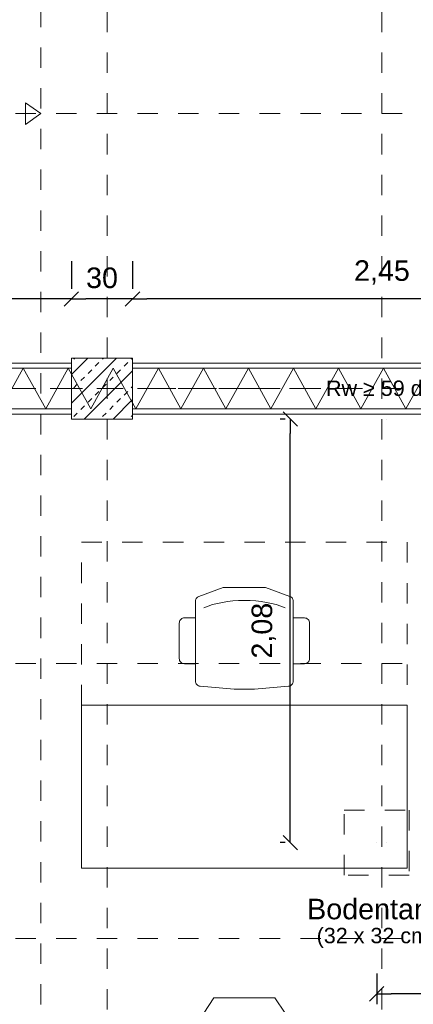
# Model space of a CAD drawing. Header units: metres. Extents: x -45.2 to 14.3, y -31.8 to 10.2.
# Tile 130 of 152: x -3.1 to -1.2, y -11.1 to -6.3. Entities that reach past the tile are written whole.
import ezdxf

# ---------------------------------------------------------------- set-up
doc = ezdxf.new("R2010")
doc.units = ezdxf.units.M
doc.header["$LTSCALE"] = 0.05
for name, pattern in [('Achsen 01', [5.291531, 3.175, -1.058062, 0.352704, -0.705764]), ('gestrichelt - 01', [2, 1, -1]), ('Raster 01', [2, 1, -1]), ('VW-01 Strichlinie kurz', [2, 1, -1])]:
    doc.linetypes.add(name, pattern=pattern)
doc.layers.get('0').update_dxf_attribs({"lineweight": 25})
for name, color, linetype, lineweight in [('013_Beton und Stahlbetonarbeiten-340 Innenwände', 7, 'Continuous', 18), ('013_Beton und Stahlbetonarbeiten-Deckenversprung GRU', 7, 'VW-01 Strichlinie kurz', 9), ('039_Trockenbauarbeiten-340 Gipskarton', 7, 'Continuous', 9), ('053_Niederspannungsanlagen-Bodentanks', 7, 'gestrichelt - 01', 9), ('AV1-Akustikvorgaben-Trennwände', 7, 'Continuous', 5), ('AV1-Einrichtung Bemaßung', 7, 'Continuous', 9)]:
    doc.layers.add(name, color=color, linetype=linetype, lineweight=lineweight)
for name, color, linetype, lineweight, true_color in [('039_Trockenbauarbeiten-340 Dämmung', 7, 'Continuous', 9, 0xc0c0c0), ('ACTES-Einrichtung Aufsicht.', 7, 'Continuous', 9, 0xa6a6a6), ('AV1-Achsen', 1, 'Achsen 01', 18, 0xff0000), ('AV1-Bewegungsfläche', 7, 'gestrichelt - 01', 9, 0xd9d9d9), ('AV1-Einrichtung', 7, 'Continuous', 9, 0xa6a6a6), ('AV1-Raster', 7, 'Raster 01', 9, 0xa6a6a6)]:
    doc.layers.add(name, color=color, linetype=linetype, lineweight=lineweight, true_color=true_color)
doc.styles.add('Arial', font='arial.ttf')

msp = doc.modelspace()

# ---------------------------------------------------------------- linework, layer by layer
at = {"color": 0, "linetype": 'Continuous', "lineweight": 15}
for p, q in [((-2.8396, -7.6246), (-2.9104, -7.6954)), ((-2.9104, -7.6954), (-2.8396, -7.6246)), ((-2.5396, -7.6246), (-2.6104, -7.6954)), ((-2.6104, -7.6954), (-2.5396, -7.6246)), ((-1.8351, -8.2146), (-1.7644, -8.2854)), ((-1.7644, -10.3654), (-1.8351, -10.2946)), ((-1.4104, -11.1077), (-1.3396, -11.037))]:
    msp.add_line(p, q, dxfattribs=at)
at = {"color": 0, "linetype": 'ByBlock', "lineweight": -2}
for p, q in [((-2.875, -7.66), (-2.9457, -7.66)), ((-2.875, -7.66), (-2.8043, -7.66)), ((-2.575, -7.66), (-2.6457, -7.66)), ((-2.575, -7.66), (-2.5043, -7.66)), ((-1.7997, -8.25), (-1.7997, -8.3207)), ((-1.7997, -10.33), (-1.7997, -10.2593)), ((-1.375, -11.0724), (-1.3043, -11.0724))]:
    msp.add_line(p, q, dxfattribs=at)
at = {"layer": '013_Beton und Stahlbetonarbeiten-340 Innenwände', "color": 251, "linetype": 'Continuous', "lineweight": 13, "true_color": 0x4c4c4c}
for p, q in [((-2.6532, -7.95), (-2.875, -8.1718)), ((-2.7946, -7.95), (-2.875, -8.0304)), ((-2.8638, -7.955), (-2.8588, -7.95)), ((-2.7577, -7.9903), (-2.74, -7.9726)), ((-2.7224, -7.955), (-2.7174, -7.95)), ((-2.6163, -7.9903), (-2.5986, -7.9726)), ((-2.5809, -7.955), (-2.576, -7.95)), ((-2.575, -8.0132), (-2.8118, -8.25)), ((-2.7931, -8.0257), (-2.7754, -8.008)), ((-2.6517, -8.0257), (-2.634, -8.008)), ((-2.8284, -8.061), (-2.8107, -8.0433)), ((-2.687, -8.061), (-2.6693, -8.0433)), ((-2.8638, -8.0964), (-2.8461, -8.0787)), ((-2.7577, -8.1317), (-2.74, -8.1141)), ((-2.7224, -8.0964), (-2.7047, -8.0787)), ((-2.6163, -8.1317), (-2.5986, -8.1141)), ((-2.5809, -8.0964), (-2.575, -8.0904)), ((-2.7931, -8.1671), (-2.7754, -8.1494)), ((-2.575, -8.1546), (-2.6704, -8.25)), ((-2.6517, -8.1671), (-2.634, -8.1494)), ((-2.8284, -8.2024), (-2.8107, -8.1848)), ((-2.687, -8.2024), (-2.6693, -8.1848)), ((-2.8638, -8.2378), (-2.8461, -8.2201)), ((-2.7224, -8.2378), (-2.7047, -8.2201)), ((-2.5809, -8.2378), (-2.575, -8.2319))]:
    msp.add_line(p, q, dxfattribs=at)
at = {"layer": '013_Beton und Stahlbetonarbeiten-340 Innenwände'}
msp.add_lwpolyline([(-2.875, -8.25), (-2.875, -7.95), (-2.575, -7.95), (-2.575, -8.25)], close=True, dxfattribs=at)
at = {"layer": '013_Beton und Stahlbetonarbeiten-Deckenversprung GRU', "linetype": 'VW-01 Strichlinie kurz'}
msp.add_line((-3.025, -13.725), (-3.025, 0.125), dxfattribs=at)
at = {"layer": '013_Beton und Stahlbetonarbeiten-Deckenversprung GRU', "color": 7, "linetype": 'Continuous'}
msp.add_lwpolyline([(-3.025, -6.75), (-3.1, -6.8029), (-3.1, -6.6971)], close=True, dxfattribs=at)
at = {"layer": '039_Trockenbauarbeiten-340 Dämmung'}
msp.add_lwpolyline([(-1.1205, -8), (-1.2311, -8.2), (-1.3418, -8), (-1.4524, -8.2), (-1.563, -8), (-1.6736, -8.2), (-1.7842, -8), (-1.8948, -8.2), (-2.0054, -8), (-2.116, -8.2), (-2.2267, -8), (-2.3373, -8.2), (-2.4479, -8), (-2.5585, -8.2), (-2.6691, -8), (-2.7797, -8.2), (-2.8903, -8), (-3.001, -8.2), (-3.1116, -8), (-3.2222, -8.2)], dxfattribs=at)
at = {"layer": '039_Trockenbauarbeiten-340 Gipskarton'}
for points in [[(-5.25, -7.975), (-2.875, -7.975), (-2.875, -8), (-5.25, -8)], [(-2.575, -7.975), (-0.125, -7.975), (-0.125, -8), (-2.575, -8)], [(-5.25, -8.2), (-2.875, -8.2), (-2.875, -8.225), (-5.25, -8.225)], [(-2.575, -8.2), (-0.125, -8.2), (-0.125, -8.225), (-2.575, -8.225)]]:
    msp.add_lwpolyline(points, close=True, dxfattribs=at)
at = {"layer": '053_Niederspannungsanlagen-Bodentanks'}
msp.add_lwpolyline([(-1.535, -10.17), (-1.215, -10.17), (-1.215, -10.49), (-1.535, -10.49)], close=True, dxfattribs=at)
at = {"layer": 'ACTES-Einrichtung Aufsicht.'}
for points in [[(-2.265, -9.144), (-2.265, -9.5368), (-2.265, -9.5368), (-2.2646, -9.5414), (-2.2633, -9.5459), (-2.2612, -9.55), (-2.2584, -9.5537), (-2.255, -9.5568), (-2.2511, -9.5593), (-2.2467, -9.5609), (-2.2422, -9.5617), (-2.075, -9.5764), (-1.975, -9.5764), (-1.8078, -9.5617), (-1.8078, -9.5617), (-1.8033, -9.5609), (-1.7989, -9.5593), (-1.795, -9.5568), (-1.7916, -9.5537), (-1.7888, -9.55), (-1.7867, -9.5459), (-1.7854, -9.5414), (-1.785, -9.5368), (-1.785, -9.144), (-1.785, -9.144), (-1.7854, -9.1396), (-1.7865, -9.1354), (-1.7884, -9.1314), (-1.7909, -9.1278), (-1.794, -9.1248), (-1.7976, -9.1223), (-1.8016, -9.1204), (-1.9209, -9.0778), (-1.9209, -9.0778), (-1.9251, -9.0767), (-1.9293, -9.0764), (-2.1207, -9.0764), (-2.1207, -9.0764), (-2.1249, -9.0767), (-2.1291, -9.0778), (-2.2484, -9.1204), (-2.2484, -9.1204), (-2.2524, -9.1223), (-2.256, -9.1248), (-2.2591, -9.1278), (-2.2616, -9.1314), (-2.2635, -9.1354), (-2.2646, -9.1396)], [(-2.265, -9.4514), (-2.265, -9.2264), (-2.32, -9.2264), (-2.32, -9.2264), (-2.3243, -9.2267), (-2.3286, -9.2279), (-2.3325, -9.2297), (-2.3361, -9.2322), (-2.3392, -9.2353), (-2.3417, -9.2389), (-2.3435, -9.2428), (-2.3446, -9.247), (-2.345, -9.2514), (-2.345, -9.4264), (-2.345, -9.4264), (-2.3445, -9.4312), (-2.3431, -9.4359), (-2.3408, -9.4403), (-2.3377, -9.444), (-2.3339, -9.4472), (-2.3296, -9.4495), (-2.3249, -9.4509), (-2.32, -9.4514)], [(-1.785, -9.2264), (-1.785, -9.4514), (-1.73, -9.4514), (-1.73, -9.4514), (-1.7251, -9.4509), (-1.7204, -9.4495), (-1.7161, -9.4472), (-1.7123, -9.444), (-1.7092, -9.4403), (-1.7069, -9.4359), (-1.7055, -9.4312), (-1.705, -9.4264), (-1.705, -9.2514), (-1.705, -9.2514), (-1.7055, -9.2465), (-1.7069, -9.2418), (-1.7092, -9.2375), (-1.7123, -9.2337), (-1.7161, -9.2306), (-1.7204, -9.2283), (-1.7251, -9.2268), (-1.73, -9.2264)]]:
    msp.add_lwpolyline(points, close=True, dxfattribs=at)
for points in [[(-2.025, -9.141), (-2.0536, -9.1416), (-2.0812, -9.1432), (-2.1077, -9.146), (-2.1333, -9.1499), (-2.1577, -9.1548), (-2.1812, -9.1609), (-2.2036, -9.1681), (-2.225, -9.1764)], [(-2.025, -9.141), (-1.9964, -9.1416), (-1.9688, -9.1432), (-1.9423, -9.146), (-1.9167, -9.1499), (-1.8923, -9.1548), (-1.8688, -9.1609), (-1.8464, -9.1681), (-1.825, -9.1764)]]:
    msp.add_lwpolyline(points, dxfattribs=at)
at = {"layer": 'AV1-Achsen'}
msp.add_line((-43.35, -8.1), (4.2, -8.1), dxfattribs=at)
at = {"layer": 'AV1-Bewegungsfläche'}
msp.add_lwpolyline([(-2.825, -8.855), (-1.225, -8.855), (-1.225, -9.655), (-2.825, -9.655)], close=True, dxfattribs=at)
at = {"layer": 'AV1-Einrichtung'}
for points in [[(-2.825, -9.655), (-1.225, -9.655), (-1.225, -10.455), (-2.825, -10.455)], [(-1.875, -11.0924), (-2.175, -11.0924), (-2.225, -11.1674), (-2.225, -11.4924), (-1.825, -11.4924), (-1.825, -11.1674)]]:
    msp.add_lwpolyline(points, close=True, dxfattribs=at)
at = {"layer": 'AV1-Einrichtung Bemaßung', "color": 0, "lineweight": -2}
for p, q in [((-2.875, -7.475), (-2.875, -7.61)), ((-2.875, -7.475), (-2.875, -7.61)), ((-2.575, -7.475), (-2.575, -7.61)), ((-2.575, -7.475), (-2.575, -7.61)), ((-2.9457, -7.66), (-5.1793, -7.66)), ((-2.6457, -7.66), (-2.8043, -7.66)), ((-0.1957, -7.66), (-2.5043, -7.66)), ((-1.825, -8.25), (-1.8497, -8.25)), ((-1.7997, -10.2593), (-1.7997, -8.3207)), ((-1.825, -10.33), (-1.8497, -10.33)), ((-1.375, -10.9724), (-1.375, -11.1224)), ((-0.1957, -11.0724), (-1.3043, -11.0724))]:
    msp.add_line(p, q, dxfattribs=at)
at = {"layer": 'AV1-Raster'}
for p, q in [((-2.7, -22.95), (-2.7, 1.35)), ((-1.35, -22.95), (-1.35, 1.35)), ((1.35, -6.75), (-40.5, -6.75)), ((1.35, -8.1), (-40.5, -8.1)), ((1.35, -9.45), (-40.5, -9.45)), ((1.35, -10.8), (-40.5, -10.8))]:
    msp.add_line(p, q, dxfattribs=at)
at = {"layer": 'Defpoints', "color": 0, "lineweight": 0}
for p, q in [((-2.875, -7.66), (-2.875, -7.66)), ((-2.575, -7.66), (-2.575, -7.66)), ((-2.875, -7.975), (-2.875, -7.975)), ((-2.875, -7.975), (-2.875, -7.975)), ((-2.575, -7.975), (-2.575, -7.975)), ((-2.575, -7.975), (-2.575, -7.975)), ((-1.7997, -8.25), (-1.7997, -8.25)), ((-1.325, -8.25), (-1.325, -8.25)), ((-1.375, -10.33), (-1.375, -10.33)), ((-1.325, -10.33), (-1.325, -10.33)), ((-2.825, -10.455), (-2.825, -10.455)), ((-1.225, -10.455), (-1.225, -10.455)), ((-1.225, -10.455), (-1.225, -10.455)), ((-1.375, -11.0724), (-1.375, -11.0724))]:
    msp.add_line(p, q, dxfattribs=at)

# ---------------------------------------------------------------- texts
at = {"layer": '053_Niederspannungsanlagen-Bodentanks', "attachment_point": 7, "style": 'Arial'}
for s, insert, char_height in [('Bodentank', (-1.7168, -10.7077), 0.10087), ('(32 x 32 cm)', (-1.67, -10.8467), 0.075654)]:
    msp.add_mtext(s, dxfattribs=dict(at, insert=insert, char_height=char_height))
at = {"layer": 'AV1-Akustikvorgaben-Trennwände', "insert": (-1.6241, -8.1373), "char_height": 0.07565, "attachment_point": 7, "style": 'Arial'}
msp.add_mtext('Rw ≥ 59 dB', dxfattribs=at)
at = {"layer": 'AV1-Einrichtung Bemaßung', "color": 0, "char_height": 0.10087, "attachment_point": 7, "style": 'Arial'}
for s, insert in [('30', (-2.803, -7.608)), ('2,45', (-1.4864, -7.5898))]:
    msp.add_mtext(s, dxfattribs=dict(at, insert=insert))
at = {"layer": 'AV1-Einrichtung Bemaßung', "color": 0, "insert": (-1.8699, -9.4261), "char_height": 0.10087, "attachment_point": 7, "rotation": 90, "style": 'Arial'}
msp.add_mtext('2,08', dxfattribs=at)

doc.saveas('drawing.dxf')
